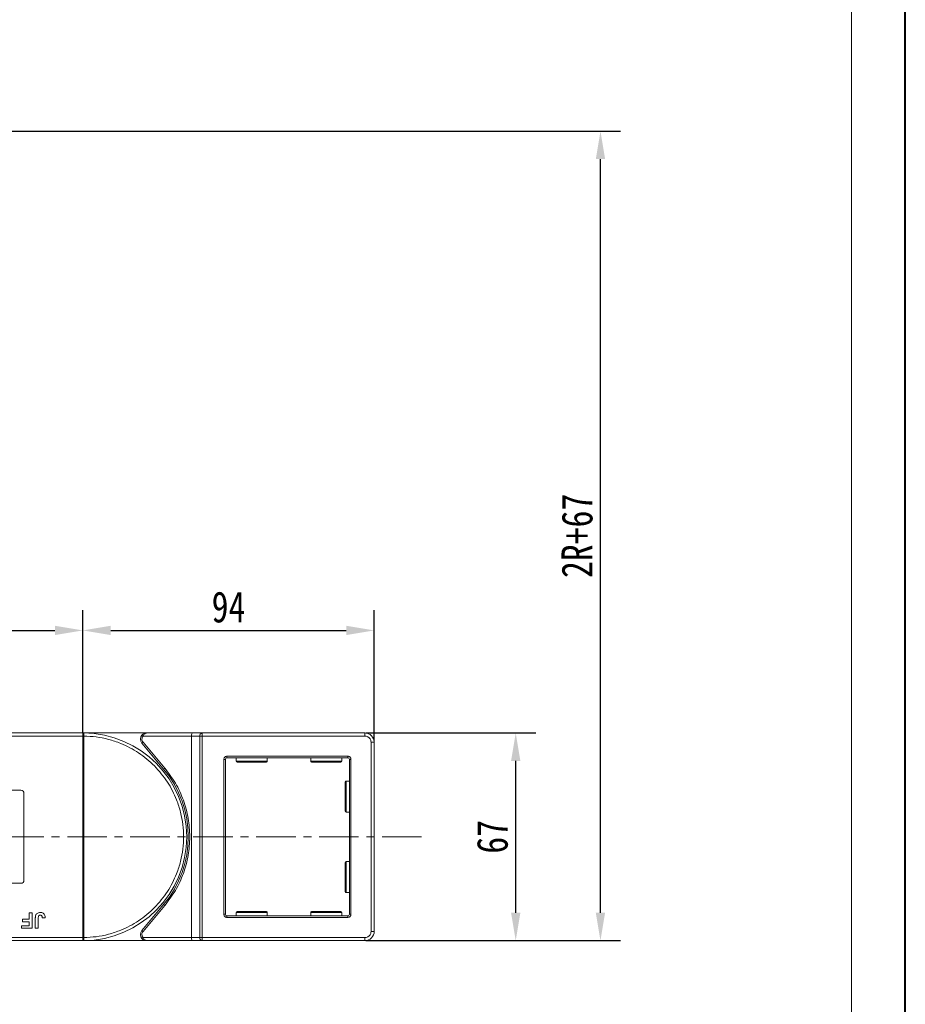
# Model space of a CAD drawing. Header units: millimetres. Extents: x 2145 to 3607, y 659 to 1692.
# Tile 74 of 85: x 3320 to 3606, y 1056 to 1374. Entities that reach past the tile are written whole.
import ezdxf

# ---------------------------------------------------------------- set-up
doc = ezdxf.new("R2010")
doc.units = ezdxf.units.MM
doc.linetypes.add('CENTERX2', pattern=[20.32, 12.7, -2.54, 2.54, -2.54])
doc.styles.get("Standard").update_dxf_attribs({"font": '仿宋_GB2312.ttf', "width": 0.8})
doc.dimstyles.new('副本 ISO-45.1', dxfattribs={"dimtxt": 10, "dimasz": 9, "dimexe": 6.5, "dimexo": 0.625, "dimgap": 2.5, "dimtad": 1, "dimdsep": 46, "dimtxsty": 'Standard', "dimcen": 2.5, "dimadec": 0, "dimazin": 0, "dimtfac": 1, "dimtmove": 0, "dimatfit": 3, "dimfxl": 0, "dimarcsym": 0})

# ---------------------------------------------------------------- blocks, each defined once
blk = doc.blocks.new('*D2559')
at = {"color": 0, "lineweight": -2}
for p, q in [((3431.6, 1143.88), (3486.49, 1143.88)), ((3479.99, 1085.88), (3479.99, 1134.88)), ((3431.6, 1076.88), (3486.49, 1076.88))]:
    blk.add_line(p, q, dxfattribs=at)
at = {"color": 0, "lineweight": 9}
for points in [[(3478.49, 1134.88), (3481.49, 1134.88), (3479.99, 1143.88)], [(3478.49, 1085.88), (3481.49, 1085.88), (3479.99, 1076.88)]]:
    blk.add_solid(points, dxfattribs=at)
at = {"layer": 'Defpoints', "color": 0, "lineweight": 9}
for p in [(3430.98, 1143.88), (3479.99, 1143.88), (3430.98, 1076.88)]:
    blk.add_point(p, dxfattribs=at)
at = {"color": 0, "lineweight": 9, "insert": (3472.49, 1110.38), "char_height": 10, "attachment_point": 5, "rotation": 90}
blk.add_mtext('67', dxfattribs=at)
blk = doc.blocks.new('*D2560')
at = {"color": 0, "lineweight": -2}
for p, q in [((3009.85, 1338.08), (3513.83, 1338.08)), ((3507.33, 1085.88), (3507.33, 1329.08)), ((3431.6, 1076.88), (3513.83, 1076.88))]:
    blk.add_line(p, q, dxfattribs=at)
at = {"color": 0, "lineweight": 9}
for points in [[(3505.83, 1329.08), (3508.83, 1329.08), (3507.33, 1338.08)], [(3505.83, 1085.88), (3508.83, 1085.88), (3507.33, 1076.88)]]:
    blk.add_solid(points, dxfattribs=at)
at = {"layer": 'Defpoints', "color": 0, "lineweight": 9}
for p in [(3009.22, 1338.08), (3507.33, 1338.08), (3430.98, 1076.88)]:
    blk.add_point(p, dxfattribs=at)
at = {"color": 0, "lineweight": 9, "insert": (3499.83, 1207.48), "char_height": 10, "attachment_point": 5, "rotation": 90}
blk.add_mtext('2R+67', dxfattribs=at)
blk = doc.blocks.new('*D2557')
at = {"color": 0, "lineweight": -2}
for p, q in [((3340.34, 1144), (3340.34, 1183.48)), ((3434.34, 1141.5), (3434.34, 1183.48)), ((3349.34, 1176.98), (3425.34, 1176.98))]:
    blk.add_line(p, q, dxfattribs=at)
at = {"color": 0, "lineweight": 9}
for points in [[(3349.34, 1178.48), (3349.34, 1175.48), (3340.34, 1176.98)], [(3425.34, 1178.48), (3425.34, 1175.48), (3434.34, 1176.98)]]:
    blk.add_solid(points, dxfattribs=at)
at = {"layer": 'Defpoints', "color": 0, "lineweight": 9}
for p in [(3434.34, 1176.98), (3340.34, 1143.38), (3434.34, 1140.88)]:
    blk.add_point(p, dxfattribs=at)
at = {"color": 0, "lineweight": 9, "insert": (3387.34, 1184.48), "char_height": 10, "attachment_point": 5}
blk.add_mtext('94', dxfattribs=at)
blk = doc.blocks.new('*D2558')
at = {"color": 0, "lineweight": -2}
for p, q in [((3273.34, 1143.65), (3273.34, 1183.48)), ((3340.34, 1144), (3340.34, 1183.48)), ((3282.34, 1176.98), (3331.34, 1176.98))]:
    blk.add_line(p, q, dxfattribs=at)
at = {"color": 0, "lineweight": 9}
for points in [[(3282.34, 1178.48), (3282.34, 1175.48), (3273.34, 1176.98)], [(3331.34, 1178.48), (3331.34, 1175.48), (3340.34, 1176.98)]]:
    blk.add_solid(points, dxfattribs=at)
at = {"layer": 'Defpoints', "color": 0, "lineweight": 9}
for p in [(3340.34, 1176.98), (3273.34, 1143.03), (3340.34, 1143.38)]:
    blk.add_point(p, dxfattribs=at)
at = {"color": 0, "lineweight": 9, "insert": (3306.84, 1184.48), "char_height": 10, "attachment_point": 5}
blk.add_mtext('67', dxfattribs=at)

msp = doc.modelspace()

# ---------------------------------------------------------------- linework, layer by layer
at = {"color": 7, "lineweight": 40}
msp.add_line((3605.673, 658.706), (3605.673, 1691.72), dxfattribs=at)
at = {"color": 7, "lineweight": 13}
msp.add_line((3588.282, 676.097), (3588.282, 1674.329), dxfattribs=at)
at = {"color": 7, "linetype": 'Continuous', "lineweight": 15}
for p, q in [((3340.344, 1143.88), (3292.755, 1143.88)), ((3360.907, 1143.88), (3340.344, 1143.88)), ((3340.344, 1143.88), (3340.578, 1143.879)), ((3375.804, 1143.88), (3360.907, 1143.88)), ((3378.804, 1143.88), (3375.804, 1143.88)), ((3378.804, 1143.88), (3378.804, 1142.88)), ((3431.344, 1143.88), (3378.804, 1143.88)), ((3431.344, 1142.88), (3431.344, 1143.88)), ((3291.637, 1142.88), (3340.344, 1142.88)), ((3340.344, 1077.882), (3340.344, 1142.878)), ((3340.344, 1142.878), (3340.694, 1142.878)), ((3340.694, 1142.881), (3340.694, 1142.878)), ((3340.694, 1142.878), (3340.694, 1077.882)), ((3359.758, 1140.916), (3359.375, 1140.594)), ((3359.375, 1140.594), (3366.389, 1132.235)), ((3359.789, 1142.88), (3359.416, 1143.213)), ((3366.772, 1132.556), (3359.758, 1140.916)), ((3359.789, 1142.88), (3375.344, 1142.88)), ((3375.344, 1142.88), (3378.044, 1142.88)), ((3375.344, 1142.88), (3375.344, 1077.88)), ((3378.044, 1077.88), (3378.044, 1142.88)), ((3378.044, 1142.88), (3378.804, 1142.88)), ((3378.804, 1142.88), (3378.804, 1077.88)), ((3378.804, 1142.88), (3431.344, 1142.88)), ((3433.344, 1140.88), (3433.344, 1079.88)), ((3434.344, 1140.88), (3433.344, 1140.88)), ((3434.344, 1079.88), (3434.344, 1140.88)), ((3385.844, 1085.38), (3385.844, 1135.38)), ((3385.844, 1135.38), (3386.344, 1135.38)), ((3386.344, 1085.38), (3386.344, 1135.38)), ((3386.844, 1136.38), (3425.844, 1136.38)), ((3386.844, 1136.38), (3386.844, 1135.88)), ((3425.844, 1135.88), (3386.844, 1135.88)), ((3389.844, 1135.88), (3389.844, 1134.78)), ((3389.844, 1134.78), (3399.844, 1134.78)), ((3399.844, 1134.78), (3399.844, 1135.88)), ((3413.844, 1135.88), (3413.844, 1134.78)), ((3413.844, 1134.78), (3423.844, 1134.78)), ((3423.844, 1134.78), (3423.844, 1135.88)), ((3425.844, 1136.38), (3425.844, 1135.88)), ((3426.344, 1085.38), (3426.344, 1135.38)), ((3426.344, 1135.38), (3426.844, 1135.38)), ((3426.844, 1135.38), (3426.844, 1085.38)), ((3366.389, 1132.235), (3366.772, 1132.556)), ((3426.344, 1128.38), (3425.244, 1128.38)), ((3425.244, 1128.38), (3425.244, 1118.38)), ((3312.344, 1125.38), (3320.344, 1125.38)), ((3321.344, 1124.38), (3321.344, 1096.38)), ((3425.244, 1118.38), (3426.344, 1118.38)), ((3426.344, 1102.38), (3425.244, 1102.38)), ((3425.244, 1102.38), (3425.244, 1092.38)), ((3320.344, 1095.38), (3312.344, 1095.38)), ((3425.244, 1092.38), (3426.344, 1092.38)), ((3366.389, 1088.525), (3359.375, 1080.165)), ((3359.758, 1079.844), (3366.772, 1088.204)), ((3366.389, 1088.525), (3366.772, 1088.204)), ((3320.908, 1083.764), (3323.023, 1083.764)), ((3320.908, 1082.931), (3320.908, 1083.764)), ((3323.023, 1085.88), (3323.985, 1085.88)), ((3323.023, 1083.764), (3323.023, 1085.88)), ((3323.985, 1085.88), (3323.985, 1080.88)), ((3325.01, 1080.88), (3325.01, 1084.032)), ((3325.972, 1084.116), (3325.972, 1080.88)), ((3327.254, 1084.213), (3328.215, 1084.277)), ((3385.844, 1085.38), (3386.344, 1085.38)), ((3386.844, 1084.38), (3386.844, 1084.88)), ((3386.844, 1084.88), (3425.844, 1084.88)), ((3425.844, 1084.38), (3386.844, 1084.38)), ((3389.844, 1085.98), (3389.844, 1084.88)), ((3399.844, 1085.98), (3389.844, 1085.98)), ((3399.844, 1084.88), (3399.844, 1085.98)), ((3413.844, 1085.98), (3413.844, 1084.88)), ((3423.844, 1085.98), (3413.844, 1085.98)), ((3423.844, 1084.88), (3423.844, 1085.98)), ((3425.844, 1084.38), (3425.844, 1084.88)), ((3426.844, 1085.38), (3426.344, 1085.38)), ((3320.587, 1080.88), (3320.587, 1081.713)), ((3320.587, 1081.713), (3323.023, 1081.713)), ((3323.985, 1080.88), (3320.587, 1080.88)), ((3323.023, 1082.931), (3320.908, 1082.931)), ((3323.023, 1081.713), (3323.023, 1082.931)), ((3325.972, 1080.88), (3325.01, 1080.88)), ((3359.375, 1080.165), (3359.758, 1079.844)), ((3340.344, 1077.88), (3289.654, 1077.88)), ((3340.694, 1077.882), (3340.344, 1077.882)), ((3340.694, 1077.882), (3340.694, 1077.879)), ((3359.789, 1077.88), (3359.416, 1077.546)), ((3375.344, 1077.88), (3359.789, 1077.88)), ((3378.044, 1077.88), (3375.344, 1077.88)), ((3378.804, 1077.88), (3378.044, 1077.88)), ((3431.344, 1077.88), (3378.804, 1077.88)), ((3378.804, 1076.88), (3378.804, 1077.88)), ((3431.344, 1076.88), (3431.344, 1077.88)), ((3434.344, 1079.88), (3433.344, 1079.88)), ((3290.772, 1076.88), (3340.344, 1076.88)), ((3340.578, 1076.881), (3340.344, 1076.88)), ((3340.344, 1076.88), (3360.907, 1076.88)), ((3360.907, 1076.88), (3375.804, 1076.88)), ((3375.804, 1076.88), (3378.804, 1076.88)), ((3378.804, 1076.88), (3431.344, 1076.88))]:
    msp.add_line(p, q, dxfattribs=at)
at = {"color": 1, "linetype": 'CENTERX2', "lineweight": 13}
msp.add_line((3449.642, 1110.38), (2743.83, 1110.38), dxfattribs=at)
at = {"color": 7, "linetype": 'Continuous', "lineweight": 15}
for centre, radius, start, end in [((3340.58, 1143.584), 0.295, 90.53836, 143.36012), ((3340.344, 1110.38), 33.5, 270.40019, 89.59981), ((3378.943, 1142.986), 0.905, 98.86498, 186.71937), ((3431.344, 1140.88), 3, 0, 90), ((3340.606, 1112.697), 30.184, 89.8339, 90.49831), ((3360.907, 1141.88), 2, 138.18969, 220), ((3386.844, 1135.38), 0.5, 90, 180), ((3390.144, 1134.78), 0.3, 180, 270), ((3399.544, 1134.78), 0.3, 270, 0), ((3414.144, 1134.78), 0.3, 180, 270), ((3423.544, 1134.78), 0.3, 270, 0), ((3425.844, 1135.38), 0.5, 0, 90), ((3340.344, 1110.38), 34, 320, 40), ((3425.244, 1128.08), 0.3, 90, 180), ((3320.344, 1124.38), 1, 0, 90), ((3425.244, 1118.68), 0.3, 180, 270), ((3425.244, 1102.08), 0.3, 90, 180), ((3320.344, 1096.38), 1, 270, 360), ((3425.244, 1092.68), 0.3, 180, 270), ((3386.844, 1085.38), 0.5, 180, 270), ((3390.144, 1085.98), 0.3, 90, 180), ((3399.544, 1085.98), 0.3, 0, 90), ((3414.144, 1085.98), 0.3, 90, 180), ((3423.544, 1085.98), 0.3, 0, 90), ((3425.844, 1085.38), 0.5, 270, 0), ((3360.907, 1078.88), 2, 140, 221.81031), ((3340.606, 1108.062), 30.184, 269.50169, 270.1661), ((3340.58, 1077.176), 0.295, 216.63988, 269.46164), ((3378.943, 1077.774), 0.905, 173.28063, 261.13502), ((3431.344, 1079.88), 3, 270, 0)]:
    msp.add_arc(centre, radius, start, end, dxfattribs=at)
for centre, start_param, end_param in [((3375.804, 1142.88), 0, 1.5707963), ((3375.804, 1077.88), 1.5707963, 3.1415927)]:
    msp.add_ellipse(centre, major_axis=(0, 1), ratio=0.4599349, start_param=start_param, end_param=end_param, dxfattribs=at)
for points in [[(3340.344, 1143.76), (3340.344, 1143.795), (3340.344, 1143.864), (3340.344, 1143.875), (3340.344, 1143.88)], [(3340.344, 1076.88), (3340.344, 1076.885), (3340.344, 1076.895), (3340.344, 1076.965), (3340.344, 1077)]]:
    msp.add_open_spline(points, degree=3, dxfattribs=at)
for points, knots in [([(3340.344, 1142.88), (3340.344, 1142.992), (3340.344, 1143.217), (3340.344, 1143.516), (3340.344, 1143.684), (3340.344, 1143.749), (3340.344, 1143.76)], [0, 0, 0, 0, 0.3133566, 0.6267132, 0.9400698, 1, 1, 1, 1]), ([(3340.578, 1143.879), (3340.595, 1143.876), (3340.632, 1143.87), (3340.661, 1143.816), (3340.68, 1143.723), (3340.691, 1143.576), (3340.694, 1143.381), (3340.694, 1143.136), (3340.694, 1142.971), (3340.694, 1142.881)], [0, 0, 0, 0, 0.1119973, 0.2448439, 0.3691679, 0.5008987, 0.6875333, 0.8281382, 1, 1, 1, 1]), ([(3359.416, 1143.213), (3359.511, 1143.307), (3359.72, 1143.514), (3360.219, 1143.801), (3360.637, 1143.849), (3360.907, 1143.88)], [0, 0, 0, 0, 0.2270634, 0.5015869, 1, 1, 1, 1]), ([(3360.907, 1143.88), (3360.8, 1143.867), (3360.589, 1143.841), (3360.279, 1143.629), (3360, 1143.303), (3359.856, 1143.015), (3359.789, 1142.88)], [0, 0, 0, 0, 0.2515188, 0.5017844, 0.7656323, 1, 1, 1, 1]), ([(3340.344, 1142.878), (3340.344, 1142.878), (3340.344, 1142.879), (3340.344, 1142.879), (3340.344, 1142.88), (3340.344, 1142.88)], [0, 0, 0, 0, 0.3846661, 0.6923333, 1, 1, 1, 1]), ([(3340.694, 1142.878), (3342.006, 1142.818), (3344.672, 1142.695), (3348.661, 1141.882), (3352.305, 1140.676), (3355.54, 1139.17), (3358.366, 1137.492), (3361.027, 1135.523), (3364.306, 1132.531), (3367.094, 1129.067), (3369.296, 1125.266), (3370.766, 1122.014), (3371.939, 1118.358), (3372.682, 1114.36), (3372.923, 1110.38), (3372.682, 1106.399), (3371.939, 1102.402), (3370.766, 1098.745), (3369.296, 1095.494), (3367.648, 1092.65), (3365.708, 1089.968), (3362.752, 1086.658), (3359.317, 1083.832), (3355.54, 1081.59), (3352.305, 1080.083), (3348.661, 1078.878), (3344.672, 1078.064), (3342.006, 1077.942), (3340.694, 1077.882)], [0, 0, 0, 0, 0.038862, 0.078912, 0.1200677, 0.1522272, 0.1843815, 0.2172151, 0.2500433, 0.3156185, 0.347778, 0.3799323, 0.4210926, 0.4611415, 0.5, 0.5388632, 0.578912, 0.6200677, 0.6522272, 0.6843815, 0.7172151, 0.7500433, 0.8156185, 0.847778, 0.8799323, 0.9210926, 0.9611404, 1, 1, 1, 1]), ([(3359.758, 1140.916), (3359.66, 1141.059), (3359.458, 1141.356), (3359.376, 1141.904), (3359.475, 1142.449), (3359.686, 1142.739), (3359.789, 1142.88)], [0, 0, 0, 0, 0.2418638, 0.5, 0.7581362, 1, 1, 1, 1]), ([(3431.344, 1142.88), (3431.595, 1142.853), (3431.984, 1142.811), (3432.45, 1142.562), (3432.768, 1142.304), (3433.026, 1141.986), (3433.275, 1141.52), (3433.317, 1141.131), (3433.344, 1140.88)], [0, 0, 0, 0, 0.2394429, 0.3698071, 0.5000001, 0.6303641, 0.7605571, 1, 1, 1, 1]), ([(3385.844, 1135.38), (3385.857, 1135.506), (3385.878, 1135.7), (3386.002, 1135.933), (3386.131, 1136.092), (3386.291, 1136.221), (3386.524, 1136.346), (3386.718, 1136.366), (3386.844, 1136.38)], [0, 0, 0, 0, 0.239443, 0.3695502, 0.4999998, 0.6301073, 0.760557, 1, 1, 1, 1]), ([(3390.144, 1134.48), (3390.206, 1134.48), (3390.303, 1134.48), (3390.889, 1134.48), (3391.496, 1134.48), (3392.249, 1134.48), (3393.343, 1134.48), (3394.844, 1134.48), (3396.344, 1134.48), (3397.439, 1134.48), (3398.192, 1134.48), (3398.798, 1134.48), (3399.384, 1134.48), (3399.481, 1134.48), (3399.544, 1134.48)], [0, 0, 0, 0, 0.1197284, 0.1841803, 0.25, 0.3158197, 0.3802716, 0.5, 0.6197284, 0.6841803, 0.75, 0.8158197, 0.8802716, 1, 1, 1, 1]), ([(3414.144, 1134.48), (3414.206, 1134.48), (3414.303, 1134.48), (3414.889, 1134.48), (3415.496, 1134.48), (3416.249, 1134.48), (3417.343, 1134.48), (3418.844, 1134.48), (3420.344, 1134.48), (3421.439, 1134.48), (3422.192, 1134.48), (3422.798, 1134.48), (3423.384, 1134.48), (3423.481, 1134.48), (3423.544, 1134.48)], [0, 0, 0, 0, 0.1197284, 0.1841803, 0.25, 0.3158197, 0.3802716, 0.5, 0.6197284, 0.6841803, 0.75, 0.8158197, 0.8802716, 1, 1, 1, 1]), ([(3425.844, 1136.38), (3425.969, 1136.366), (3426.163, 1136.346), (3426.396, 1136.221), (3426.556, 1136.092), (3426.685, 1135.933), (3426.809, 1135.7), (3426.83, 1135.506), (3426.844, 1135.38)], [0, 0, 0, 0, 0.23944295, 0.36955024, 0.49999985, 0.63010729, 0.76055705, 1, 1, 1, 1]), ([(3374.844, 1110.38), (3374.744, 1112.372), (3374.545, 1116.388), (3372.908, 1122.232), (3370.405, 1127.762), (3367.977, 1130.966), (3366.772, 1132.556)], [0, 0, 0, 0, 0.2480864, 0.5, 0.7519136, 1, 1, 1, 1]), ([(3424.944, 1128.08), (3424.944, 1128.017), (3424.944, 1127.92), (3424.944, 1127.334), (3424.944, 1126.728), (3424.944, 1125.975), (3424.944, 1124.881), (3424.944, 1123.971), (3424.944, 1123.38)], [0, 0, 0, 0, 0.2394568, 0.3683607, 0.5, 0.6316393, 0.7605432, 1, 1, 1, 1]), ([(3424.944, 1123.38), (3424.944, 1122.789), (3424.944, 1121.879), (3424.944, 1120.785), (3424.944, 1120.032), (3424.944, 1119.425), (3424.944, 1118.839), (3424.944, 1118.743), (3424.944, 1118.68)], [0, 0, 0, 0, 0.2394568, 0.3683607, 0.5, 0.6316393, 0.7605432, 1, 1, 1, 1]), ([(3366.772, 1088.204), (3367.977, 1089.794), (3370.405, 1092.998), (3372.908, 1098.527), (3374.545, 1104.372), (3374.744, 1108.387), (3374.844, 1110.38)], [0, 0, 0, 0, 0.2480864, 0.5, 0.7519136, 1, 1, 1, 1]), ([(3424.944, 1102.08), (3424.944, 1102.017), (3424.944, 1101.92), (3424.944, 1101.334), (3424.944, 1100.728), (3424.944, 1099.975), (3424.944, 1098.881), (3424.944, 1097.971), (3424.944, 1097.38)], [0, 0, 0, 0, 0.2394568, 0.3683607, 0.5, 0.6316393, 0.7605432, 1, 1, 1, 1]), ([(3424.944, 1097.38), (3424.944, 1096.789), (3424.944, 1095.879), (3424.944, 1094.785), (3424.944, 1094.032), (3424.944, 1093.425), (3424.944, 1092.839), (3424.944, 1092.743), (3424.944, 1092.68)], [0, 0, 0, 0, 0.2394568, 0.3683607, 0.5, 0.6316393, 0.7605432, 1, 1, 1, 1]), ([(3325.01, 1084.032), (3325.011, 1084.098), (3325.012, 1084.232), (3325.021, 1084.411), (3325.035, 1084.57), (3325.055, 1084.709), (3325.079, 1084.847), (3325.106, 1084.937), (3325.119, 1084.982)], [0, 0, 0, 0, 0.2082698, 0.416707, 0.5614806, 0.7065734, 0.8528245, 1, 1, 1, 1]), ([(3325.119, 1084.982), (3325.173, 1085.107), (3325.282, 1085.356), (3325.585, 1085.658), (3326.051, 1085.907), (3326.437, 1085.93), (3326.671, 1085.944)], [0, 0, 0, 0, 0.2064605, 0.4135145, 0.6452106, 1, 1, 1, 1]), ([(3325.972, 1084.116), (3325.975, 1084.249), (3325.98, 1084.48), (3326.028, 1084.759), (3326.119, 1084.938), (3326.237, 1085.035), (3326.403, 1085.101), (3326.531, 1085.107), (3326.609, 1085.111)], [0, 0, 0, 0, 0.29202728, 0.5048541, 0.61390458, 0.72368495, 0.82981647, 1, 1, 1, 1]), ([(3326.609, 1085.111), (3326.65, 1085.109), (3326.734, 1085.106), (3326.845, 1085.074), (3326.938, 1085.029), (3327.011, 1084.974), (3327.074, 1084.909), (3327.107, 1084.86), (3327.124, 1084.835)], [0, 0, 0, 0, 0.202387, 0.4109073, 0.5578292, 0.7094718, 0.8532239, 1, 1, 1, 1]), ([(3326.671, 1085.944), (3326.805, 1085.938), (3327.109, 1085.925), (3327.561, 1085.764), (3327.919, 1085.439), (3328.174, 1084.931), (3328.199, 1084.534), (3328.215, 1084.277)], [0, 0, 0, 0, 0.1552919, 0.3531453, 0.543243, 0.704067, 1, 1, 1, 1]), ([(3327.124, 1084.835), (3327.142, 1084.798), (3327.181, 1084.723), (3327.209, 1084.609), (3327.228, 1084.504), (3327.24, 1084.408), (3327.249, 1084.311), (3327.252, 1084.246), (3327.254, 1084.213)], [0, 0, 0, 0, 0.1938055, 0.3931273, 0.5440688, 0.6954121, 0.8476129, 1, 1, 1, 1]), ([(3386.844, 1084.38), (3386.718, 1084.393), (3386.524, 1084.414), (3386.291, 1084.538), (3386.132, 1084.668), (3386.002, 1084.827), (3385.878, 1085.06), (3385.857, 1085.254), (3385.844, 1085.38)], [0, 0, 0, 0, 0.239443, 0.3695502, 0.4999998, 0.6301073, 0.760557, 1, 1, 1, 1]), ([(3399.544, 1086.28), (3399.481, 1086.28), (3399.384, 1086.28), (3398.798, 1086.28), (3398.192, 1086.28), (3397.439, 1086.28), (3396.344, 1086.28), (3394.844, 1086.28), (3393.343, 1086.28), (3392.249, 1086.28), (3391.496, 1086.28), (3390.889, 1086.28), (3390.303, 1086.28), (3390.206, 1086.28), (3390.144, 1086.28)], [0, 0, 0, 0, 0.1197284, 0.1841803, 0.25, 0.3158197, 0.3802716, 0.5, 0.6197284, 0.6841803, 0.75, 0.8158197, 0.8802716, 1, 1, 1, 1]), ([(3423.544, 1086.28), (3423.481, 1086.28), (3423.384, 1086.28), (3422.798, 1086.28), (3422.192, 1086.28), (3421.439, 1086.28), (3420.344, 1086.28), (3418.844, 1086.28), (3417.343, 1086.28), (3416.249, 1086.28), (3415.496, 1086.28), (3414.889, 1086.28), (3414.303, 1086.28), (3414.206, 1086.28), (3414.144, 1086.28)], [0, 0, 0, 0, 0.1197284, 0.1841803, 0.25, 0.3158197, 0.3802716, 0.5, 0.6197284, 0.6841803, 0.75, 0.8158197, 0.8802716, 1, 1, 1, 1]), ([(3426.844, 1085.38), (3426.83, 1085.254), (3426.809, 1085.06), (3426.685, 1084.827), (3426.556, 1084.668), (3426.397, 1084.539), (3426.164, 1084.414), (3425.969, 1084.393), (3425.844, 1084.38)], [0, 0, 0, 0, 0.239443, 0.3695502, 0.4999998, 0.6301073, 0.760557, 1, 1, 1, 1]), ([(3340.344, 1077.88), (3340.344, 1077.88), (3340.344, 1077.88), (3340.344, 1077.881), (3340.344, 1077.881), (3340.344, 1077.882)], [0, 0, 0, 0, 0.38469928, 0.69234964, 1, 1, 1, 1]), ([(3340.344, 1077), (3340.344, 1077.063), (3340.344, 1077.189), (3340.344, 1077.482), (3340.344, 1077.725), (3340.344, 1077.858), (3340.344, 1077.88)], [0, 0, 0, 0, 0.3133347, 0.6266911, 0.9400476, 1, 1, 1, 1]), ([(3340.694, 1077.879), (3340.694, 1077.788), (3340.694, 1077.623), (3340.694, 1077.379), (3340.691, 1077.183), (3340.68, 1077.036), (3340.661, 1076.943), (3340.631, 1076.89), (3340.594, 1076.883), (3340.578, 1076.881)], [0, 0, 0, 0, 0.172016, 0.3127556, 0.4995985, 0.630391, 0.7580256, 0.8892284, 1, 1, 1, 1]), ([(3359.789, 1077.88), (3359.686, 1078.02), (3359.475, 1078.31), (3359.376, 1078.856), (3359.458, 1079.404), (3359.66, 1079.7), (3359.758, 1079.844)], [0, 0, 0, 0, 0.2418638, 0.5, 0.7581362, 1, 1, 1, 1]), ([(3360.907, 1076.88), (3360.637, 1076.911), (3360.219, 1076.958), (3359.72, 1077.246), (3359.511, 1077.453), (3359.416, 1077.546)], [0, 0, 0, 0, 0.49841293, 0.77292805, 1, 1, 1, 1]), ([(3359.789, 1077.88), (3359.856, 1077.744), (3360, 1077.457), (3360.279, 1077.131), (3360.589, 1076.919), (3360.801, 1076.893), (3360.907, 1076.88)], [0, 0, 0, 0, 0.2343503, 0.4981953, 0.748869, 1, 1, 1, 1]), ([(3433.344, 1079.88), (3433.317, 1079.628), (3433.275, 1079.24), (3433.026, 1078.774), (3432.768, 1078.455), (3432.449, 1078.197), (3431.983, 1077.948), (3431.595, 1077.907), (3431.344, 1077.88)], [0, 0, 0, 0, 0.2394429, 0.3698071, 0.5000001, 0.6303641, 0.7605571, 1, 1, 1, 1])]:
    msp.add_open_spline(points, degree=3, knots=knots, dxfattribs=at)

# ---------------------------------------------------------------- dimensions: what is measured, and where the dimension line sits
at = {"color": 5, "lineweight": 9}
dim = msp.add_linear_dim(base=(3507.333, 1338.08), p1=(3430.978, 1076.88), p2=(3009.22, 1338.08), angle=90, text='2R+67', dimstyle='副本 ISO-45.1', dxfattribs=at)
dim.commit()
dim.dimension.update_dxf_attribs({"geometry": '*D2560', "text_midpoint": (3499.833, 1207.48)})
for base, p1, p2, picture, middle in [((3340.344, 1176.979), (3273.344, 1143.025), (3340.344, 1143.38), '*D2558', (3306.844, 1184.479)), ((3434.344, 1176.979), (3340.344, 1143.38), (3434.344, 1140.88), '*D2557', (3387.344, 1184.479))]:
    dim = msp.add_linear_dim(base=base, p1=p1, p2=p2, dimstyle='副本 ISO-45.1', dxfattribs=at)
    dim.commit()
    dim.dimension.update_dxf_attribs({"geometry": picture, "text_midpoint": middle})
dim = msp.add_linear_dim(base=(3479.985, 1143.88), p1=(3430.978, 1076.88), p2=(3430.978, 1143.88), angle=90, dimstyle='副本 ISO-45.1', dxfattribs=at)
dim.commit()
dim.dimension.update_dxf_attribs({"geometry": '*D2559', "text_midpoint": (3472.485, 1110.38)})

doc.saveas('drawing.dxf')
